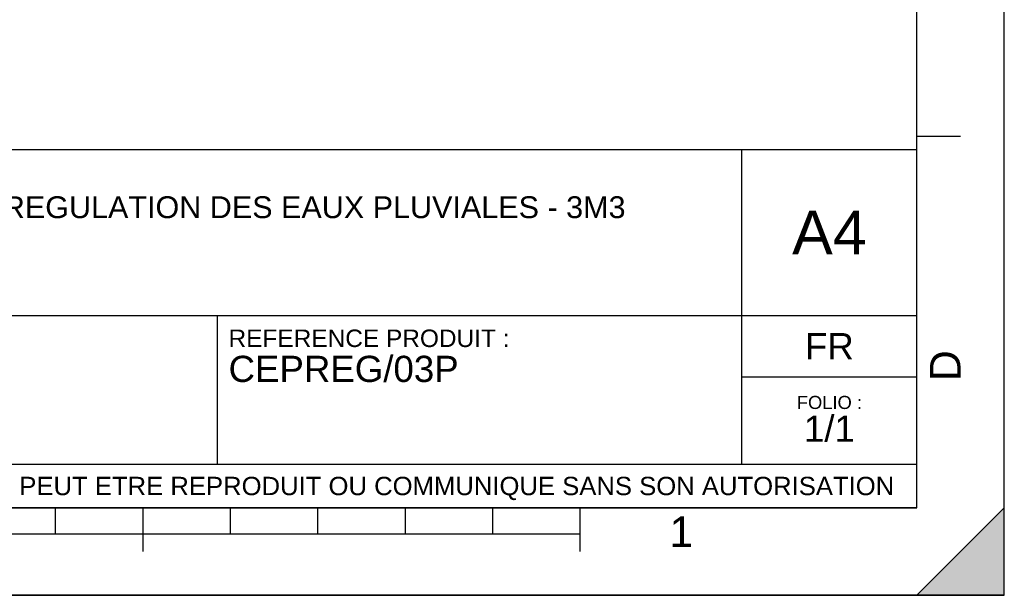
# Model space of a CAD drawing. Header units: millimetres. Extents: x 0 to 297, y 0 to 210.
# Tile 51 of 108: x 184 to 297, y 0 to 66. Entities that reach past the tile are written whole.
import ezdxf

# ---------------------------------------------------------------- set-up
doc = ezdxf.new("R2010")
doc.units = ezdxf.units.MM
doc.header["$LTSCALE"] = 16.335
doc.layers.get('0').update_dxf_attribs({"linetype": 'CONTINUOUS'})
doc.styles.get("Standard").update_dxf_attribs({"font": 'arial.ttf'})
doc.styles.add('TEXTSTYLE_2', font='arial.ttf')

# ---------------------------------------------------------------- blocks, each defined once
blk = doc.blocks.new('MARGEA4_BL0', base_point=(148.51, 105.01))
at = {"color": 7, "linetype": 'Continuous'}
for p, q in [((297.01, 0.01), (297.01, 210.01)), ((297.01, 0.01), (297.01, 210.01)), ((287.01, 10.01), (287.01, 200.01)), ((292.01, 52.51), (287.01, 52.51)), ((287.01, 10.01), (10.01, 10.01)), ((188.51, 7.01), (188.51, 10.01)), ((198.51, 5.01), (198.51, 10.01)), ((208.51, 7.01), (208.51, 10.01)), ((218.51, 7.01), (218.51, 10.01)), ((228.51, 7.01), (228.51, 10.01)), ((238.51, 7.01), (238.51, 10.01)), ((248.51, 5.01), (248.51, 10.01)), ((297.01, 10.01), (287.01, 0.01)), ((297.01, 10.01), (287.01, 0.01)), ((297.01, 0.01), (297.01, 10.01)), ((248.51, 7.01), (48.51, 7.01)), ((297.01, 0.01), (0.01, 0.01)), ((297.01, 0.01), (0.01, 0.01)), ((287.01, 0.01), (297.01, 0.01))]:
    blk.add_line(p, q, dxfattribs=at)
blk.add_solid([(297.01, 10.01), (287.01, 0.01), (297.01, 0.01)], dxfattribs=at)
at = {"color": 2, "linetype": 'Continuous', "style": 'TEXTSTYLE_2', "oblique": 0}
blk.add_text('D', height=3.5, rotation=90, dxfattribs=at).set_placement((292.01, 24.51))
blk.add_text('1', height=3.5, dxfattribs=at).set_placement((258.71, 5.52))
blk = doc.blocks.new('*T6')
at = {"color": 2, "linetype": 'Continuous'}
for p, q in [((0, 0), (0, 41)), ((0, 41), (190, 41)), ((25, 22), (25, 41)), ((170, 5), (170, 41)), ((190, 0), (190, 41)), ((0, 31.5), (25, 31.5)), ((0, 22), (190, 22)), ((110, 5), (110, 22)), ((170, 15), (190, 15)), ((0, 5), (190, 5)), ((0, 0), (190, 0))]:
    blk.add_line(p, q, dxfattribs=at)
at = {"color": 2, "linetype": 'Continuous', "line_spacing_factor": 0.9}
for s, insert, char_height, width, attachment_point in [('ECHELLE :\\P\\H2.5;3:100', (1.28, 39.4), 2, 28.5204, 1), ('TITRE :\\PCUVE PLATE DE RECUPERATION / REGULATION DES EAUX PLUVIALES - 3M3', (26.28, 39.4), 2.5, 260.2974, 1), ('A4', (180, 34), 5, 17.0632, 2), ('REFERENCE PRODUIT :\\P\\H3.0;CEPREG/03P ', (111.28, 20.4), 2, 64.1338, 1), ('FR', (180, 20), 3, 11.1524, 2), ('FOLIO :  \\P\\H3.0;1/1', (180, 12.81), 1.5, 17.197, 2), ('CE PLAN EST LA PROPRIETE DE LA SOCIETE SIMOP ET NE PEUT ETRE REPRODUIT OU COMMUNIQUE SANS SON AUTORISATION', (95, 3.55), 2.1, 368.8974, 2)]:
    blk.add_mtext(s, dxfattribs=dict(at, insert=insert, char_height=char_height, width=width, attachment_point=attachment_point))

msp = doc.modelspace()

# ---------------------------------------------------------------- linework, layer by layer
at = {"color": 7, "linetype": 'Continuous'}
for p, q in [((297, 0), (297, 210)), ((297.01, 0.01), (297.01, 200.01)), ((0, 0), (297, 0))]:
    msp.add_line(p, q, dxfattribs=at)

# ---------------------------------------------------------------- block references
at = {"color": 2, "linetype": 'Continuous'}
msp.add_blockref('MARGEA4_BL0', (148.51, 105.01), dxfattribs=at)
msp.add_blockref('*T6', (97.01, 10.01))

doc.saveas('drawing.dxf')
